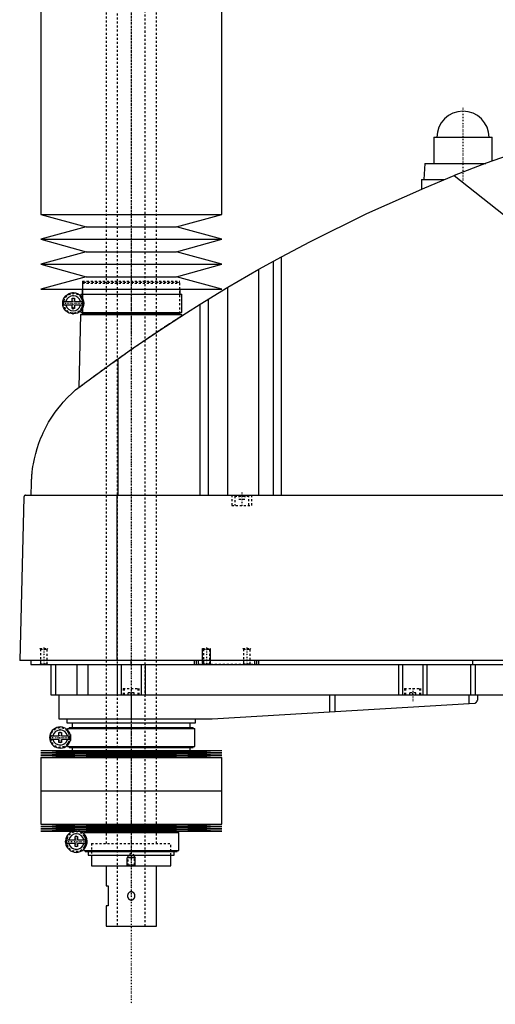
# Model space of a CAD drawing. Extents: x -906 to 186, y -136 to 719.
# Tile 1 of 5: x -906 to -669, y -136 to 353. Entities that reach past the tile are written whole.
import ezdxf

# ---------------------------------------------------------------- set-up
doc = ezdxf.new("R2010")
doc.units = 0
doc.linetypes.add('CENTER', pattern=[1.5, 0.45, -0.5, 0.05, -0.5])
doc.linetypes.add('DASHED', pattern=[2, 1, -1])
for name, color, linetype in [('AM_0', 7, 'CONTINUOUS'), ('AM_10', 7, 'CONTINUOUS'), ('AM_3', 7, 'DASHED'), ('AM_7', 7, 'CENTER')]:
    doc.layers.add(name, color=color, linetype=linetype)

msp = doc.modelspace()

# ---------------------------------------------------------------- linework, layer by layer
at = {"layer": 'AM_0', "color": 7, "linetype": 'CONTINUOUS'}
for p, q in [((-895, 435.75), (-895, 256.2)), ((-805, 256.2), (-805, 435.75)), ((-699.5, 294.5), (-699.5, 281.5)), ((-699.5, 294.5), (-670.5, 294.5)), ((-670.5, 282.67), (-670.5, 294.5)), ((-704, 281.5), (-704.5, 273.5)), ((-704, 281.5), (-673.65, 281.5)), ((-689.33, 275.44), (-545.22, 161.75)), ((-705.65, 273.5), (-705.65, 268.73)), ((-705.65, 273.5), (-694.16, 273.5)), ((-895, 256.2), (-872.5, 250)), ((-895, 256.2), (-805, 256.2)), ((-827.5, 250), (-805, 256.2)), ((-872.5, 250), (-895, 243.8)), ((-872.5, 250), (-827.5, 250)), ((-805, 243.8), (-827.5, 250)), ((-895, 243.8), (-872.5, 237.6)), ((-895, 243.8), (-805, 243.8)), ((-827.5, 237.6), (-805, 243.8)), ((-872.5, 237.6), (-895, 231.4)), ((-872.5, 237.6), (-827.5, 237.6)), ((-805, 231.4), (-827.5, 237.6)), ((-786.56, 228.89), (-775.22, 235.17)), ((-775.22, 116.6), (-775.22, 235.17)), ((-895, 231.4), (-872.5, 225.2)), ((-895, 231.4), (-805, 231.4)), ((-827.5, 225.2), (-805, 231.4)), ((-779.22, 116.6), (-779.22, 232.98)), ((-872.5, 225.2), (-895, 219)), ((-872.5, 225.2), (-827.5, 225.2)), ((-805, 219), (-827.5, 225.2)), ((-801.96, 219.97), (-786.56, 228.89)), ((-786.56, 116.6), (-786.56, 228.89)), ((-895, 219), (-805, 219)), ((-875.15, 216.5), (-875.15, 215.72)), ((-875.15, 216.5), (-824.85, 216.5)), ((-874.35, 219), (-874.35, 216.5)), ((-825.65, 216.5), (-825.65, 219)), ((-824.85, 207.5), (-824.85, 216.5)), ((-815.65, 211.64), (-801.96, 219.97)), ((-801.96, 116.6), (-801.96, 219.97)), ((-883.63, 212.9), (-879.45, 212.9)), ((-879.45, 211.1), (-883.63, 211.1)), ((-879.45, 212.9), (-879.45, 214.5)), ((-879.45, 214.5), (-878.25, 214.5)), ((-879.45, 209.5), (-879.45, 211.1)), ((-878.25, 214.5), (-878.25, 212.9)), ((-878.25, 212.9), (-874.07, 212.9)), ((-878.25, 211.1), (-878.25, 209.5)), ((-874.07, 211.1), (-878.25, 211.1)), ((-815.65, 116.6), (-815.65, 211.64)), ((-811.52, 116.6), (-811.52, 214.2)), ((-878.25, 209.5), (-879.45, 209.5)), ((-875.17, 206.5), (-876.04, 170.15)), ((-875.17, 206.5), (-824.83, 206.5)), ((-875.15, 208.28), (-875.15, 207.5)), ((-875.15, 207.5), (-824.85, 207.5)), ((-874.35, 207.5), (-874.35, 207)), ((-874.35, 207), (-825.65, 207)), ((-874.18, 207), (-874.18, 206.5)), ((-825.83, 206.5), (-825.83, 207)), ((-825.65, 207), (-825.65, 207.5)), ((-824.81, 205.86), (-824.83, 206.5)), ((-856.53, 116.6), (-856.53, 184.45)), ((-899.77, 116.6), (-899.63, 122.62)), ((-903.45, 115.63), (-905.5, 34.5)), ((-902.45, 116.6), (-332.05, 116.6)), ((-857.01, 34.5), (-857.01, 116.6)), ((-328.96, 34.5), (-905.5, 34.5)), ((-900, 34.5), (-900, 32.5)), ((-850, 32.5), (-850, 34.5)), ((-818.5, 32.5), (-818.5, 34.5)), ((-817.5, 32.5), (-817.5, 34.5)), ((-816.5, 32.5), (-816.5, 34.5)), ((-788.5, 32.5), (-788.5, 34.5)), ((-787.5, 32.5), (-787.5, 34.5)), ((-786.5, 32.5), (-786.5, 34.5)), ((-680, 32.5), (-680, 34.5)), ((-900, 32.5), (-360, 32.5)), ((-890, 32.5), (-890, 17.5)), ((-887.69, 32.5), (-887.69, 17.5)), ((-877.09, 32.5), (-877.09, 17.5)), ((-871.56, 32.5), (-871.56, 17.5)), ((-857, 32.5), (-857, 17.5)), ((-855, 32.5), (-855, 17.5)), ((-845, 32.5), (-845, 17.5)), ((-843, 32.5), (-843, 17.5)), ((-717, 32.5), (-717, 17.5)), ((-715, 32.5), (-715, 17.5)), ((-705, 32.5), (-705, 17.5)), ((-703, 32.5), (-703, 17.5)), ((-681.18, 32.5), (-681.18, 17.5)), ((-678.85, 32.5), (-678.85, 17.5)), ((-890, 17.5), (-582, 17.5)), ((-886, 17.5), (-886, 5.5)), ((-850, 17.5), (-850, 5.5)), ((-751.33, 17.5), (-751.33, 8.99)), ((-748.68, 17.5), (-748.68, 9.14)), ((-682.14, 17.5), (-682.14, 13.1)), ((-677.8, 17.5), (-677.8, 14.74)), ((-809.7, 5.52), (-679.14, 13.27)), ((-886, 5.5), (-810.3, 5.5)), ((-882, 5.5), (-882, 3.5)), ((-818, 3.5), (-818, 5.5)), ((-882, 3.5), (-818, 3.5)), ((-881.65, 0.7), (-881.65, -0.08)), ((-881.65, 0.7), (-818.35, 0.7)), ((-880.85, 1.2), (-880.85, 0.7)), ((-880.85, 1.2), (-819.15, 1.2)), ((-879.35, 3.5), (-879.35, 1.2)), ((-820.65, 1.2), (-820.65, 3.5)), ((-819.15, 0.7), (-819.15, 1.2)), ((-818.35, -8.3), (-818.35, 0.7)), ((-890.13, -2.9), (-885.95, -2.9)), ((-885.95, -4.7), (-890.13, -4.7)), ((-885.95, -2.9), (-885.95, -1.3)), ((-885.95, -1.3), (-884.75, -1.3)), ((-885.95, -6.3), (-885.95, -4.7)), ((-884.75, -1.3), (-884.75, -2.9)), ((-884.75, -2.9), (-880.57, -2.9)), ((-884.75, -4.7), (-884.75, -6.3)), ((-880.57, -4.7), (-884.75, -4.7)), ((-884.75, -6.3), (-885.95, -6.3)), ((-881.65, -7.52), (-881.65, -8.3)), ((-881.65, -8.3), (-818.35, -8.3)), ((-880.85, -8.3), (-880.85, -8.8)), ((-880.85, -8.8), (-819.15, -8.8)), ((-879.35, -8.8), (-879.35, -10.25)), ((-820.65, -10.25), (-820.65, -8.8)), ((-819.15, -8.8), (-819.15, -8.3)), ((-895, -10.25), (-872.5, -10.82)), ((-895, -10.25), (-805, -10.25)), ((-872.5, -10.82), (-895, -11.39)), ((-895, -11.39), (-872.5, -11.96)), ((-895, -11.39), (-805, -11.39)), ((-872.5, -11.96), (-895, -12.53)), ((-895, -12.53), (-872.5, -13.1)), ((-895, -12.53), (-805, -12.53)), ((-872.5, -13.1), (-895, -13.67)), ((-895, -13.67), (-895, -30.25)), ((-895, -13.67), (-805, -13.67)), ((-872.5, -10.82), (-827.5, -10.82)), ((-872.5, -11.96), (-827.5, -11.96)), ((-872.5, -13.1), (-827.5, -13.1)), ((-827.5, -10.82), (-805, -10.25)), ((-805, -11.39), (-827.5, -10.82)), ((-827.5, -11.96), (-805, -11.39)), ((-805, -12.53), (-827.5, -11.96)), ((-827.5, -13.1), (-805, -12.53)), ((-805, -13.67), (-827.5, -13.1)), ((-805, -30.25), (-805, -13.67)), ((-895, -30.25), (-805, -30.25)), ((-895, -30.25), (-895, -46.83)), ((-895, -30.25), (-805, -30.25)), ((-805, -46.83), (-805, -30.25)), ((-895, -46.83), (-872.5, -47.4)), ((-895, -46.83), (-805, -46.83)), ((-872.5, -47.4), (-895, -47.97)), ((-895, -47.97), (-872.5, -48.54)), ((-895, -47.97), (-805, -47.97)), ((-872.5, -48.54), (-895, -49.11)), ((-872.5, -47.4), (-827.5, -47.4)), ((-872.5, -48.54), (-827.5, -48.54)), ((-827.5, -47.4), (-805, -46.83)), ((-805, -47.97), (-827.5, -47.4)), ((-827.5, -48.54), (-805, -47.97)), ((-805, -49.11), (-827.5, -48.54)), ((-895, -49.11), (-872.5, -49.68)), ((-895, -49.11), (-805, -49.11)), ((-872.5, -49.68), (-895, -50.25)), ((-895, -50.25), (-805, -50.25)), ((-877.95, -54.6), (-877.95, -53)), ((-877.95, -53), (-876.75, -53)), ((-876.75, -53), (-876.75, -54.6)), ((-873.65, -51), (-873.65, -51.6)), ((-873.65, -51), (-826.35, -51)), ((-872.85, -50.5), (-872.85, -51)), ((-872.85, -50.5), (-827.15, -50.5)), ((-872.5, -49.68), (-827.5, -49.68)), ((-871.35, -50.25), (-871.35, -50.5)), ((-828.65, -50.5), (-828.65, -50.25)), ((-827.5, -49.68), (-805, -49.11)), ((-805, -50.25), (-827.5, -49.68)), ((-827.15, -51), (-827.15, -50.5)), ((-826.35, -60), (-826.35, -51)), ((-882.26, -54.6), (-877.95, -54.6)), ((-877.95, -56.4), (-882.26, -56.4)), ((-877.95, -58), (-877.95, -56.4)), ((-876.75, -58), (-877.95, -58)), ((-876.75, -54.6), (-872.44, -54.6)), ((-876.75, -56.4), (-876.75, -58)), ((-872.44, -56.4), (-876.75, -56.4)), ((-873.65, -59.4), (-873.65, -60)), ((-873.65, -60), (-826.35, -60)), ((-872.85, -60), (-872.85, -60.5)), ((-872.85, -60.5), (-827.15, -60.5)), ((-871.35, -60.5), (-871.35, -62.2)), ((-871.35, -62.2), (-828.65, -62.2)), ((-869.75, -62.2), (-869.75, -67.5)), ((-830.25, -67.5), (-830.25, -62.2)), ((-828.65, -62.2), (-828.65, -60.5)), ((-827.15, -60.5), (-827.15, -60)), ((-869.75, -67.5), (-830.25, -67.5)), ((-862.5, -67.5), (-862.5, -77.5)), ((-837.5, -97.5), (-837.5, -67.5)), ((-862.5, -77.5), (-861.5, -77.5)), ((-861.5, -77.5), (-861.5, -87.5)), ((-862.5, -87.5), (-862.5, -97.5)), ((-861.5, -87.5), (-862.5, -87.5)), ((-862.5, -97.5), (-837.5, -97.5))]:
    msp.add_line(p, q, dxfattribs=at)
for points in [[(-592.03, 307.16, 0), (-608.52, 302.74, 0), (-641.19, 292.86, 0), (-673.4, 281.59, 0), (-689.33, 275.44, 0)], [(-775.22, 235.17, 0), (-761.24, 242.59, 0), (-732.87, 256.58, 0), (-703.96, 269.45, 0), (-689.33, 275.44, 0)], [(-856.53, 184.45, 0), (-849.84, 189.16, 0), (-836.3, 198.36, 0), (-822.58, 207.29, 0), (-815.65, 211.64, 0)], [(-878.19, 168.52, 0), (-877.65, 168.93, 0), (-876.56, 169.75, 0), (-875.45, 170.59, 0), (-874.89, 171.01, 0), (-874.33, 171.44, 0), (-873.19, 172.3, 0), (-872.03, 173.16, 0), (-870.86, 174.04, 0), (-869.67, 174.92, 0), (-868.47, 175.81, 0), (-867.86, 176.26, 0), (-867.25, 176.7, 0), (-866.03, 177.6, 0), (-864.79, 178.51, 0), (-863.54, 179.42, 0), (-862.29, 180.33, 0), (-861.02, 181.24, 0), (-860.38, 181.7, 0), (-859.75, 182.16, 0), (-858.46, 183.08, 0), (-857.18, 184, 0), (-856.53, 184.45, 0)], [(-899.63, 122.62, 0), (-899.63, 122.9, 0), (-899.61, 123.44, 0), (-899.59, 123.97, 0), (-899.58, 124.22, 0), (-899.56, 124.47, 0), (-899.53, 124.96, 0), (-899.5, 125.44, 0), (-899.47, 125.91, 0), (-899.43, 126.37, 0), (-899.39, 126.83, 0), (-899.37, 127.05, 0), (-899.35, 127.27, 0), (-899.31, 127.72, 0), (-899.26, 128.15, 0), (-899.07, 129.67, 0), (-898.88, 130.94, 0), (-898.67, 132.21, 0), (-898.16, 134.76, 0), (-897.54, 137.32, 0), (-896.8, 139.89, 0), (-895.93, 142.48, 0), (-894.93, 145.07, 0), (-894.38, 146.37, 0), (-893.8, 147.67, 0), (-892.52, 150.27, 0), (-891.09, 152.85, 0), (-889.52, 155.41, 0), (-887.8, 157.92, 0), (-885.93, 160.4, 0), (-884.94, 161.61, 0), (-883.91, 162.81, 0), (-881.74, 165.15, 0), (-879.41, 167.42, 0), (-878.19, 168.52, 0)], [(-902.45, 116.6, 0), (-902.48, 116.6, 0), (-902.54, 116.6, 0), (-902.61, 116.59, 0), (-902.64, 116.58, 0), (-902.67, 116.57, 0), (-902.74, 116.56, 0), (-902.8, 116.54, 0), (-902.86, 116.51, 0), (-902.93, 116.48, 0), (-902.99, 116.44, 0), (-903.02, 116.42, 0), (-903.05, 116.4, 0), (-903.1, 116.36, 0), (-903.16, 116.3, 0), (-903.21, 116.24, 0), (-903.27, 116.18, 0), (-903.3, 116.13, 0), (-903.3, 116.12, 0), (-903.31, 116.11, 0), (-903.32, 116.1, 0), (-903.32, 116.09, 0), (-903.33, 116.08, 0), (-903.34, 116.06, 0), (-903.34, 116.05, 0), (-903.35, 116.04, 0), (-903.35, 116.03, 0), (-903.36, 116.01, 0), (-903.37, 116, 0), (-903.37, 115.99, 0), (-903.38, 115.97, 0), (-903.39, 115.95, 0), (-903.39, 115.93, 0), (-903.4, 115.91, 0), (-903.41, 115.89, 0), (-903.41, 115.88, 0), (-903.41, 115.87, 0), (-903.42, 115.84, 0), (-903.43, 115.82, 0), (-903.43, 115.79, 0), (-903.43, 115.78, 0), (-903.43, 115.77, 0), (-903.44, 115.77, 0), (-903.44, 115.77, 0), (-903.44, 115.76, 0), (-903.44, 115.76, 0), (-903.44, 115.75, 0), (-903.44, 115.75, 0), (-903.44, 115.74, 0), (-903.44, 115.74, 0), (-903.44, 115.74, 0), (-903.44, 115.73, 0), (-903.44, 115.73, 0), (-903.44, 115.72, 0), (-903.44, 115.72, 0), (-903.44, 115.72, 0), (-903.44, 115.71, 0), (-903.44, 115.71, 0), (-903.44, 115.71, 0), (-903.44, 115.7, 0), (-903.45, 115.7, 0), (-903.45, 115.69, 0), (-903.45, 115.69, 0), (-903.45, 115.68, 0), (-903.45, 115.68, 0), (-903.45, 115.67, 0), (-903.45, 115.67, 0), (-903.45, 115.67, 0), (-903.45, 115.66, 0), (-903.45, 115.65, 0), (-903.45, 115.65, 0), (-903.45, 115.64, 0), (-903.45, 115.64, 0), (-903.45, 115.64, 0), (-903.45, 115.63, 0), (-903.45, 115.63, 0), (-903.45, 115.63, 0)], [(-679.14, 13.27, 0), (-679.07, 13.3, 0), (-678.93, 13.36, 0), (-678.8, 13.42, 0), (-678.73, 13.46, 0), (-678.67, 13.49, 0), (-678.56, 13.57, 0), (-678.45, 13.66, 0), (-678.35, 13.75, 0), (-678.26, 13.84, 0), (-678.18, 13.94, 0), (-678.14, 13.99, 0), (-678.11, 14.04, 0), (-678.04, 14.14, 0), (-677.98, 14.24, 0), (-677.93, 14.34, 0), (-677.89, 14.44, 0), (-677.86, 14.53, 0), (-677.84, 14.58, 0), (-677.84, 14.58, 0), (-677.84, 14.6, 0), (-677.83, 14.61, 0), (-677.83, 14.62, 0), (-677.83, 14.62, 0), (-677.83, 14.64, 0), (-677.82, 14.65, 0), (-677.82, 14.66, 0), (-677.82, 14.67, 0), (-677.81, 14.68, 0), (-677.81, 14.69, 0), (-677.81, 14.69, 0), (-677.81, 14.7, 0), (-677.81, 14.71, 0), (-677.8, 14.72, 0), (-677.8, 14.72, 0), (-677.8, 14.73, 0), (-677.8, 14.73, 0), (-677.8, 14.73, 0), (-677.8, 14.73, 0), (-677.8, 14.74, 0), (-677.8, 14.74, 0)], [(-880.34, -2.22, 0), (-880.34, -2.23, 0), (-880.34, -2.24, 0), (-880.33, -2.26, 0), (-880.33, -2.27, 0), (-880.33, -2.28, 0), (-880.32, -2.29, 0), (-880.32, -2.31, 0), (-880.31, -2.33, 0), (-880.31, -2.35, 0), (-880.3, -2.37, 0), (-880.3, -2.38, 0), (-880.3, -2.39, 0), (-880.3, -2.41, 0), (-880.29, -2.44, 0), (-880.29, -2.46, 0), (-880.28, -2.48, 0), (-880.28, -2.51, 0), (-880.28, -2.52, 0), (-880.27, -2.53, 0), (-880.27, -2.56, 0), (-880.27, -2.58, 0), (-880.26, -2.59, 0), (-880.26, -2.61, 0), (-880.26, -2.63, 0), (-880.25, -2.66, 0), (-880.25, -2.67, 0), (-880.25, -2.69, 0), (-880.25, -2.71, 0), (-880.24, -2.74, 0), (-880.24, -2.77, 0), (-880.24, -2.8, 0), (-880.23, -2.83, 0), (-880.23, -2.84, 0), (-880.23, -2.86, 0), (-880.23, -2.89, 0), (-880.23, -2.92, 0), (-880.22, -2.95, 0), (-880.22, -2.98, 0), (-880.22, -3.02, 0), (-880.22, -3.03, 0), (-880.22, -3.05, 0), (-880.21, -3.08, 0), (-880.21, -3.11, 0), (-880.21, -3.15, 0), (-880.21, -3.18, 0), (-880.2, -3.21, 0), (-880.2, -3.23, 0), (-880.2, -3.25, 0), (-880.2, -3.28, 0), (-880.2, -3.31, 0), (-880.19, -3.43, 0), (-880.19, -3.64, 0), (-880.19, -3.74, 0), (-880.19, -3.84, 0), (-880.19, -4.04, 0), (-880.2, -4.25, 0), (-880.2, -4.37, 0), (-880.21, -4.4, 0), (-880.21, -4.43, 0), (-880.21, -4.45, 0), (-880.21, -4.47, 0), (-880.21, -4.5, 0), (-880.21, -4.53, 0), (-880.22, -4.56, 0), (-880.22, -4.6, 0), (-880.22, -4.63, 0), (-880.22, -4.65, 0), (-880.22, -4.66, 0), (-880.23, -4.7, 0), (-880.23, -4.73, 0), (-880.23, -4.76, 0), (-880.24, -4.79, 0), (-880.24, -4.83, 0), (-880.24, -4.84, 0), (-880.24, -4.86, 0), (-880.25, -4.89, 0), (-880.25, -4.92, 0), (-880.25, -4.93, 0), (-880.26, -4.95, 0), (-880.26, -4.98, 0), (-880.26, -5.01, 0), (-880.27, -5.03, 0), (-880.27, -5.04, 0), (-880.27, -5.07, 0), (-880.28, -5.1, 0), (-880.28, -5.12, 0), (-880.29, -5.15, 0), (-880.29, -5.18, 0), (-880.3, -5.19, 0), (-880.3, -5.2, 0), (-880.3, -5.23, 0), (-880.31, -5.25, 0), (-880.31, -5.27, 0), (-880.32, -5.29, 0), (-880.32, -5.31, 0), (-880.33, -5.32, 0), (-880.33, -5.33, 0), (-880.34, -5.35, 0), (-880.34, -5.37, 0), (-880.34, -5.38, 0)]]:
    msp.add_polyline3d(points, dxfattribs=at)
msp.add_circle((-878.85, 212), 5.25, dxfattribs=at)
for centre, radius, start, end in [((-685, 294.5), 13, 0, 180), ((-878.85, 212), 3.75, 13.8865, 166.1135), ((-878.85, 212), 4.87, 169.3459, 190.6541), ((-878.85, 212), 3.75, 193.8865, 346.1135), ((-878.85, 212), 4.87, 349.3459, 10.6541), ((-810.3, 15.5), 10, 270, 273.4), ((-885.35, -3.8), 5.25, 17.5154, 342.4846), ((-885.35, -3.8), 4.87, 169.3459, 190.6541), ((-885.35, -3.8), 3.75, 13.8865, 166.1135), ((-885.35, -3.8), 3.75, 193.8865, 346.1135), ((-885.35, -3.8), 4.87, 349.3459, 10.6541), ((-877.35, -55.5), 5.38, 102.3808, 77.6192), ((-877.35, -55.5), 3.87, 13.43, 166.57), ((-877.35, -55.5), 4.99, 169.6156, 190.3844), ((-877.35, -55.5), 3.87, 193.43, 346.57), ((-877.35, -55.5), 4.99, 349.6156, 10.3844)]:
    msp.add_arc(centre, radius, start, end, dxfattribs=at)
at = {"layer": 'AM_10', "color": 7, "linetype": 'CONTINUOUS'}
for p, q in [((-814.5, 32.5), (-814.5, 40.5)), ((-810.5, 32.5), (-810.5, 40.5)), ((-851.62, -62.84), (-852, -63.5)), ((-848, -63.5), (-852, -63.5)), ((-852, -67.5), (-852, -63.5)), ((-848.38, -62.84), (-848, -63.5)), ((-848, -67.5), (-848, -63.5))]:
    msp.add_line(p, q, dxfattribs=at)
at = {"layer": 'AM_3', "color": 6, "linetype": 'DASHED'}
for p, q in [((-857, 680), (-857, -97.5)), ((-843, -97.5), (-843, 680)), ((-862.5, 664.5), (-862.5, -56.5)), ((-837.5, -56.5), (-837.5, 664.5)), ((-874.18, 223), (-874.18, 207)), ((-874.18, 223), (-825.83, 223)), ((-873.67, 222.5), (-874.18, 222)), ((-874.18, 222), (-874.18, 207)), ((-874.18, 222), (-825.83, 222)), ((-873.67, 222.5), (-826.33, 222.5)), ((-825.83, 222), (-826.33, 222.5)), ((-825.83, 207), (-825.83, 223)), ((-825.83, 207), (-825.83, 222)), ((-875.15, 215.72), (-875.15, 215.06)), ((-874.16, 209.65), (-874.16, 214.35)), ((-875.15, 208.94), (-875.15, 208.28)), ((-800, 116.6), (-800, 111.6)), ((-798.1, 116.6), (-798.5, 116.2)), ((-798.5, 116.2), (-798.5, 111.6)), ((-798.5, 116.2), (-791.5, 116.2)), ((-796.5, 116.6), (-796.5, 114.6)), ((-796.5, 114.6), (-793.5, 114.6)), ((-795, 116.6), (-795, 114.6)), ((-793.5, 116.6), (-793.5, 114.6)), ((-791.5, 116.2), (-791.9, 116.6)), ((-791.5, 111.6), (-791.5, 116.2)), ((-790, 111.6), (-790, 116.6)), ((-800, 111.6), (-790, 111.6)), ((-895.5, 40.5), (-895.12, 40.12)), ((-895.5, 40.5), (-891.5, 40.5)), ((-895.12, 40.12), (-895.12, 32.88)), ((-895.12, 40.12), (-891.88, 40.12)), ((-891.88, 40.12), (-891.5, 40.5)), ((-891.88, 32.88), (-891.88, 40.12)), ((-814.5, 40.5), (-814.12, 40.12)), ((-814.5, 40.5), (-810.5, 40.5)), ((-814.12, 40.12), (-814.12, 32.88)), ((-814.12, 40.12), (-810.88, 40.12)), ((-810.88, 40.12), (-810.5, 40.5)), ((-810.88, 32.88), (-810.88, 40.12)), ((-794.5, 40.5), (-794.12, 40.12)), ((-794.5, 40.5), (-790.5, 40.5)), ((-794.12, 40.12), (-794.12, 32.88)), ((-794.12, 40.12), (-790.88, 40.12)), ((-790.88, 40.12), (-790.5, 40.5)), ((-790.88, 32.88), (-790.88, 40.12)), ((-895.12, 32.88), (-895.5, 32.5)), ((-895.12, 32.88), (-891.88, 32.88)), ((-891.5, 32.5), (-891.88, 32.88)), ((-787.5, 32.5), (-816.5, 32.5)), ((-814.12, 32.88), (-814.5, 32.5)), ((-814.12, 32.88), (-810.88, 32.88)), ((-810.5, 32.5), (-810.88, 32.88)), ((-794.12, 32.88), (-794.5, 32.5)), ((-794.12, 32.88), (-790.88, 32.88)), ((-790.5, 32.5), (-790.88, 32.88)), ((-854, 20.5), (-854, 17.5)), ((-854, 20.5), (-846, 20.5)), ((-853.5, 20.5), (-853.5, 17.5)), ((-846.5, 17.5), (-846.5, 20.5)), ((-846, 17.5), (-846, 20.5)), ((-714, 20.5), (-714, 17.5)), ((-714, 20.5), (-706, 20.5)), ((-713.5, 20.5), (-713.5, 17.5)), ((-706.5, 17.5), (-706.5, 20.5)), ((-706, 17.5), (-706, 20.5)), ((-848.5, 18.5), (-851.5, 18.5)), ((-851.5, 17.5), (-851.5, 18.5)), ((-850, 17.5), (-850, 18.5)), ((-848.5, 17.5), (-848.5, 18.5)), ((-708.5, 18.5), (-711.5, 18.5)), ((-711.5, 17.5), (-711.5, 18.5)), ((-710, 17.5), (-710, 18.5)), ((-708.5, 17.5), (-708.5, 18.5)), ((-881.65, -0.08), (-881.65, -0.74)), ((-880.87, -6.53), (-880.87, -1.07)), ((-881.65, -6.86), (-881.65, -7.52)), ((-873.65, -51.6), (-873.65, -52.44)), ((-872.59, -58), (-872.59, -53)), ((-873.65, -58.56), (-873.65, -59.4)), ((-869.75, -56.5), (-830.25, -56.5)), ((-869.75, -56.5), (-869.75, -62.2)), ((-869.75, -56.5), (-830.25, -56.5)), ((-830.25, -62.2), (-830.25, -56.5)), ((-850, -61.5), (-851.62, -62.44)), ((-851.62, -62.44), (-851.62, -67.12)), ((-851.62, -62.44), (-848.38, -62.44)), ((-848.38, -62.44), (-850, -61.5)), ((-848.38, -67.12), (-848.38, -62.44)), ((-851.62, -67.12), (-852, -67.5)), ((-851.62, -67.12), (-848.38, -67.12)), ((-848, -67.5), (-848.38, -67.12))]:
    msp.add_line(p, q, dxfattribs=at)
for points in [[(-874.16, 213, 0), (-874.16, 213.03, 0), (-874.18, 213.09, 0), (-874.19, 213.14, 0), (-874.19, 213.17, 0), (-874.2, 213.2, 0), (-874.21, 213.25, 0), (-874.23, 213.29, 0), (-874.24, 213.34, 0), (-874.25, 213.39, 0), (-874.27, 213.43, 0), (-874.28, 213.45, 0), (-874.28, 213.47, 0), (-874.3, 213.52, 0), (-874.31, 213.56, 0), (-874.32, 213.6, 0), (-874.34, 213.64, 0), (-874.35, 213.67, 0), (-874.36, 213.69, 0), (-874.37, 213.71, 0), (-874.38, 213.75, 0), (-874.39, 213.78, 0), (-874.4, 213.8, 0), (-874.41, 213.82, 0), (-874.42, 213.85, 0), (-874.43, 213.88, 0), (-874.44, 213.9, 0), (-874.45, 213.92, 0), (-874.46, 213.95, 0), (-874.48, 213.98, 0), (-874.52, 214.08, 0), (-874.61, 214.24, 0), (-874.68, 214.38, 0), (-874.76, 214.51, 0), (-874.83, 214.62, 0), (-874.86, 214.67, 0), (-874.89, 214.71, 0), (-874.95, 214.79, 0), (-875, 214.86, 0), (-875.04, 214.92, 0), (-875.08, 214.97, 0), (-875.11, 215, 0), (-875.12, 215.02, 0), (-875.13, 215.03, 0), (-875.14, 215.05, 0), (-875.15, 215.06, 0), (-875.15, 215.06, 0)], [(-875.15, 208.94, 0), (-875.15, 208.94, 0), (-875.14, 208.95, 0), (-875.13, 208.97, 0), (-875.12, 208.98, 0), (-875.11, 209, 0), (-875.08, 209.03, 0), (-875.04, 209.08, 0), (-875, 209.14, 0), (-874.95, 209.21, 0), (-874.89, 209.29, 0), (-874.86, 209.33, 0), (-874.83, 209.38, 0), (-874.76, 209.49, 0), (-874.68, 209.62, 0), (-874.61, 209.76, 0), (-874.52, 209.92, 0), (-874.48, 210.02, 0), (-874.46, 210.05, 0), (-874.45, 210.08, 0), (-874.44, 210.1, 0), (-874.43, 210.12, 0), (-874.42, 210.15, 0), (-874.41, 210.18, 0), (-874.4, 210.2, 0), (-874.39, 210.22, 0), (-874.38, 210.25, 0), (-874.37, 210.29, 0), (-874.36, 210.31, 0), (-874.35, 210.33, 0), (-874.34, 210.36, 0), (-874.32, 210.4, 0), (-874.31, 210.44, 0), (-874.3, 210.48, 0), (-874.28, 210.53, 0), (-874.28, 210.55, 0), (-874.27, 210.57, 0), (-874.25, 210.61, 0), (-874.24, 210.66, 0), (-874.23, 210.71, 0), (-874.21, 210.75, 0), (-874.2, 210.8, 0), (-874.19, 210.83, 0), (-874.19, 210.86, 0), (-874.18, 210.91, 0), (-874.16, 210.97, 0), (-874.16, 211, 0)], [(-876.04, 170.15, 0), (-876.04, 170.15, 0), (-876.01, 170.17, 0), (-875.96, 170.21, 0), (-875.93, 170.23, 0), (-875.89, 170.26, 0), (-875.78, 170.34, 0), (-875.66, 170.44, 0), (-875.5, 170.55, 0), (-875.32, 170.69, 0), (-875.12, 170.84, 0), (-875.01, 170.93, 0), (-874.89, 171.02, 0), (-874.64, 171.21, 0), (-874.36, 171.41, 0), (-874.06, 171.64, 0), (-873.74, 171.88, 0), (-873.4, 172.14, 0), (-873.22, 172.27, 0), (-873.04, 172.41, 0), (-872.66, 172.7, 0), (-872.26, 172.99, 0), (-872.05, 173.15, 0), (-871.84, 173.3, 0), (-871.41, 173.63, 0), (-870.97, 173.96, 0), (-870.74, 174.12, 0), (-870.51, 174.3, 0), (-870.04, 174.64, 0), (-869.57, 175, 0), (-869.08, 175.35, 0), (-868.59, 175.72, 0), (-868.08, 176.09, 0), (-867.82, 176.28, 0), (-867.56, 176.48, 0), (-867.02, 176.87, 0), (-866.47, 177.28, 0), (-865.91, 177.69, 0), (-865.34, 178.11, 0), (-864.75, 178.54, 0), (-864.45, 178.76, 0), (-864.15, 178.97, 0), (-863.54, 179.42, 0), (-862.93, 179.86, 0), (-862.3, 180.32, 0), (-861.67, 180.78, 0), (-861.02, 181.24, 0), (-860.7, 181.47, 0), (-860.37, 181.71, 0), (-859.72, 182.18, 0), (-859.06, 182.65, 0), (-858.39, 183.13, 0), (-857.73, 183.6, 0), (-857.05, 184.08, 0), (-856.72, 184.32, 0), (-856.38, 184.56, 0), (-855.7, 185.04, 0), (-855.03, 185.52, 0), (-854.35, 186, 0), (-853.67, 186.47, 0), (-853, 186.95, 0), (-852.66, 187.18, 0), (-852.33, 187.42, 0), (-851.66, 187.89, 0), (-851, 188.35, 0), (-850.67, 188.58, 0), (-850.34, 188.81, 0), (-849.68, 189.26, 0), (-849.03, 189.72, 0), (-848.69, 189.95, 0), (-848.36, 190.18, 0), (-847.69, 190.65, 0), (-847.02, 191.11, 0), (-846.34, 191.58, 0), (-845.66, 192.04, 0), (-844.98, 192.51, 0), (-844.64, 192.74, 0), (-844.3, 192.98, 0), (-843.61, 193.44, 0), (-842.93, 193.9, 0), (-842.26, 194.36, 0), (-841.58, 194.82, 0), (-840.91, 195.27, 0), (-840.58, 195.5, 0), (-840.25, 195.72, 0), (-839.59, 196.16, 0), (-838.94, 196.6, 0), (-838.29, 197.03, 0), (-837.66, 197.46, 0), (-837.03, 197.88, 0), (-836.72, 198.09, 0), (-836.41, 198.29, 0), (-835.8, 198.69, 0), (-835.21, 199.09, 0), (-834.62, 199.48, 0), (-834.05, 199.85, 0), (-833.5, 200.22, 0), (-833.22, 200.4, 0), (-832.95, 200.58, 0), (-832.43, 200.92, 0), (-831.91, 201.26, 0), (-831.42, 201.58, 0), (-830.93, 201.9, 0), (-830.46, 202.21, 0), (-830.22, 202.37, 0), (-829.99, 202.52, 0), (-829.53, 202.81, 0), (-829.09, 203.1, 0), (-828.88, 203.24, 0), (-828.67, 203.38, 0), (-828.26, 203.64, 0), (-827.87, 203.89, 0), (-827.68, 204.02, 0), (-827.5, 204.13, 0), (-827.15, 204.36, 0), (-826.82, 204.57, 0), (-826.52, 204.77, 0), (-826.23, 204.95, 0), (-825.98, 205.12, 0), (-825.86, 205.19, 0), (-825.74, 205.27, 0), (-825.53, 205.4, 0), (-825.35, 205.52, 0), (-825.2, 205.62, 0), (-825.07, 205.7, 0), (-824.97, 205.76, 0), (-824.92, 205.79, 0), (-824.89, 205.81, 0), (-824.84, 205.85, 0), (-824.81, 205.86, 0), (-824.81, 205.86, 0)], [(-880.87, -2.09, 0), (-880.9, -2, 0), (-880.97, -1.83, 0), (-881.04, -1.69, 0), (-881.07, -1.62, 0), (-881.11, -1.55, 0), (-881.17, -1.43, 0), (-881.24, -1.33, 0), (-881.3, -1.23, 0), (-881.35, -1.14, 0), (-881.41, -1.06, 0), (-881.43, -1.03, 0), (-881.45, -1, 0), (-881.5, -0.94, 0), (-881.53, -0.89, 0), (-881.57, -0.84, 0), (-881.6, -0.81, 0), (-881.62, -0.78, 0), (-881.63, -0.77, 0), (-881.63, -0.76, 0), (-881.64, -0.75, 0), (-881.65, -0.74, 0), (-881.65, -0.74, 0)], [(-881.65, -6.86, 0), (-881.65, -6.86, 0), (-881.64, -6.85, 0), (-881.63, -6.84, 0), (-881.63, -6.83, 0), (-881.62, -6.82, 0), (-881.6, -6.79, 0), (-881.57, -6.76, 0), (-881.53, -6.71, 0), (-881.5, -6.66, 0), (-881.45, -6.6, 0), (-881.43, -6.57, 0), (-881.41, -6.54, 0), (-881.35, -6.46, 0), (-881.3, -6.37, 0), (-881.24, -6.27, 0), (-881.17, -6.17, 0), (-881.11, -6.05, 0), (-881.07, -5.98, 0), (-881.04, -5.91, 0), (-880.97, -5.77, 0), (-880.9, -5.6, 0), (-880.87, -5.51, 0)], [(-872.59, -54.88, 0), (-872.59, -54.85, 0), (-872.6, -54.78, 0), (-872.62, -54.71, 0), (-872.62, -54.68, 0), (-872.63, -54.65, 0), (-872.64, -54.58, 0), (-872.65, -54.52, 0), (-872.66, -54.46, 0), (-872.68, -54.41, 0), (-872.69, -54.35, 0), (-872.7, -54.32, 0), (-872.7, -54.29, 0), (-872.72, -54.24, 0), (-872.73, -54.19, 0), (-872.75, -54.14, 0), (-872.76, -54.1, 0), (-872.77, -54.05, 0), (-872.78, -54.03, 0), (-872.79, -54, 0), (-872.8, -53.96, 0), (-872.82, -53.92, 0), (-872.83, -53.9, 0), (-872.83, -53.88, 0), (-872.85, -53.84, 0), (-872.86, -53.8, 0), (-872.87, -53.78, 0), (-872.88, -53.76, 0), (-872.89, -53.72, 0), (-872.91, -53.69, 0), (-872.92, -53.65, 0), (-872.94, -53.62, 0), (-872.95, -53.58, 0), (-872.96, -53.56, 0), (-872.96, -53.55, 0), (-872.98, -53.52, 0), (-872.99, -53.48, 0), (-873.04, -53.38, 0), (-873.13, -53.21, 0), (-873.21, -53.07, 0), (-873.29, -52.95, 0), (-873.32, -52.89, 0), (-873.36, -52.84, 0), (-873.42, -52.74, 0), (-873.48, -52.66, 0), (-873.53, -52.6, 0), (-873.57, -52.54, 0), (-873.6, -52.5, 0), (-873.61, -52.49, 0), (-873.63, -52.47, 0), (-873.64, -52.45, 0), (-873.65, -52.44, 0), (-873.65, -52.44, 0)], [(-873.65, -58.56, 0), (-873.65, -58.56, 0), (-873.64, -58.55, 0), (-873.63, -58.53, 0), (-873.61, -58.51, 0), (-873.6, -58.5, 0), (-873.57, -58.46, 0), (-873.53, -58.4, 0), (-873.48, -58.34, 0), (-873.42, -58.26, 0), (-873.36, -58.16, 0), (-873.32, -58.11, 0), (-873.29, -58.05, 0), (-873.21, -57.93, 0), (-873.13, -57.79, 0), (-873.04, -57.62, 0), (-872.99, -57.52, 0), (-872.98, -57.48, 0), (-872.96, -57.45, 0), (-872.96, -57.44, 0), (-872.95, -57.42, 0), (-872.94, -57.38, 0), (-872.92, -57.35, 0), (-872.91, -57.31, 0), (-872.89, -57.28, 0), (-872.88, -57.24, 0), (-872.87, -57.22, 0), (-872.86, -57.2, 0), (-872.85, -57.16, 0), (-872.83, -57.12, 0), (-872.83, -57.1, 0), (-872.82, -57.08, 0), (-872.8, -57.04, 0), (-872.79, -57, 0), (-872.78, -56.97, 0), (-872.77, -56.95, 0), (-872.76, -56.9, 0), (-872.75, -56.86, 0), (-872.73, -56.81, 0), (-872.72, -56.76, 0), (-872.7, -56.71, 0), (-872.7, -56.68, 0), (-872.69, -56.65, 0), (-872.68, -56.59, 0), (-872.66, -56.54, 0), (-872.65, -56.48, 0), (-872.64, -56.42, 0), (-872.63, -56.35, 0), (-872.62, -56.32, 0), (-872.62, -56.29, 0), (-872.6, -56.22, 0), (-872.59, -56.15, 0), (-872.59, -56.12, 0)], [(-850, -80.5, 0), (-850.03, -80.5, 0), (-850.08, -80.5, 0), (-850.14, -80.51, 0), (-850.16, -80.51, 0), (-850.19, -80.51, 0), (-850.25, -80.52, 0), (-850.3, -80.53, 0), (-850.36, -80.54, 0), (-850.41, -80.55, 0), (-850.47, -80.56, 0), (-850.49, -80.57, 0), (-850.52, -80.58, 0), (-850.57, -80.6, 0), (-850.63, -80.62, 0), (-850.68, -80.64, 0), (-850.73, -80.66, 0), (-850.78, -80.69, 0), (-850.81, -80.7, 0), (-850.83, -80.71, 0), (-850.88, -80.74, 0), (-850.93, -80.77, 0), (-850.96, -80.78, 0), (-850.98, -80.8, 0), (-851.03, -80.83, 0), (-851.07, -80.87, 0), (-851.09, -80.88, 0), (-851.12, -80.9, 0), (-851.16, -80.94, 0), (-851.2, -80.97, 0), (-851.24, -81.01, 0), (-851.28, -81.05, 0), (-851.32, -81.09, 0), (-851.34, -81.11, 0), (-851.35, -81.13, 0), (-851.39, -81.17, 0), (-851.42, -81.21, 0), (-851.46, -81.26, 0), (-851.49, -81.3, 0), (-851.52, -81.35, 0), (-851.54, -81.37, 0), (-851.55, -81.4, 0), (-851.58, -81.44, 0), (-851.61, -81.49, 0), (-851.63, -81.54, 0), (-851.66, -81.6, 0), (-851.68, -81.65, 0), (-851.69, -81.67, 0), (-851.71, -81.7, 0), (-851.73, -81.75, 0), (-851.75, -81.81, 0), (-851.76, -81.86, 0), (-851.78, -81.92, 0), (-851.79, -81.97, 0), (-851.8, -82, 0), (-851.81, -82.03, 0), (-851.82, -82.09, 0), (-851.83, -82.14, 0), (-851.84, -82.2, 0), (-851.85, -82.25, 0), (-851.85, -82.31, 0), (-851.85, -82.34, 0), (-851.86, -82.36, 0), (-851.86, -82.42, 0), (-851.86, -82.47, 0), (-851.86, -82.5, 0), (-851.86, -82.53, 0), (-851.86, -82.58, 0), (-851.86, -82.64, 0), (-851.85, -82.66, 0), (-851.85, -82.69, 0), (-851.85, -82.75, 0), (-851.84, -82.8, 0), (-851.83, -82.86, 0), (-851.82, -82.92, 0), (-851.81, -82.97, 0), (-851.8, -83, 0), (-851.79, -83.03, 0), (-851.78, -83.08, 0), (-851.76, -83.14, 0), (-851.75, -83.19, 0), (-851.73, -83.25, 0), (-851.7, -83.3, 0), (-851.69, -83.33, 0), (-851.68, -83.35, 0), (-851.66, -83.41, 0), (-851.63, -83.46, 0), (-851.61, -83.51, 0), (-851.58, -83.56, 0), (-851.55, -83.61, 0), (-851.53, -83.63, 0), (-851.52, -83.65, 0), (-851.49, -83.7, 0), (-851.46, -83.74, 0), (-851.42, -83.79, 0), (-851.39, -83.83, 0), (-851.35, -83.87, 0), (-851.34, -83.89, 0), (-851.32, -83.91, 0), (-851.28, -83.95, 0), (-851.24, -83.99, 0), (-851.2, -84.03, 0), (-851.16, -84.06, 0), (-851.11, -84.1, 0), (-851.09, -84.12, 0), (-851.07, -84.13, 0), (-851.02, -84.17, 0), (-850.98, -84.2, 0), (-850.95, -84.22, 0), (-850.93, -84.23, 0), (-850.88, -84.26, 0), (-850.83, -84.29, 0), (-850.81, -84.3, 0), (-850.78, -84.31, 0), (-850.73, -84.34, 0), (-850.68, -84.36, 0), (-850.63, -84.38, 0), (-850.57, -84.4, 0), (-850.52, -84.42, 0), (-850.49, -84.43, 0), (-850.46, -84.44, 0), (-850.41, -84.45, 0), (-850.36, -84.46, 0), (-850.3, -84.47, 0), (-850.25, -84.48, 0), (-850.19, -84.49, 0), (-850.16, -84.49, 0), (-850.14, -84.49, 0), (-850.08, -84.5, 0), (-850.03, -84.5, 0), (-850, -84.5, 0)], [(-850, -84.5, 0), (-849.97, -84.5, 0), (-849.92, -84.5, 0), (-849.86, -84.49, 0), (-849.84, -84.49, 0), (-849.81, -84.49, 0), (-849.75, -84.48, 0), (-849.7, -84.47, 0), (-849.64, -84.46, 0), (-849.59, -84.45, 0), (-849.53, -84.44, 0), (-849.51, -84.43, 0), (-849.48, -84.42, 0), (-849.43, -84.4, 0), (-849.37, -84.38, 0), (-849.32, -84.36, 0), (-849.27, -84.34, 0), (-849.22, -84.31, 0), (-849.19, -84.3, 0), (-849.17, -84.29, 0), (-849.12, -84.26, 0), (-849.07, -84.23, 0), (-849.04, -84.22, 0), (-849.02, -84.2, 0), (-848.97, -84.17, 0), (-848.93, -84.13, 0), (-848.91, -84.12, 0), (-848.88, -84.1, 0), (-848.84, -84.06, 0), (-848.8, -84.03, 0), (-848.76, -83.99, 0), (-848.72, -83.95, 0), (-848.68, -83.91, 0), (-848.66, -83.89, 0), (-848.65, -83.87, 0), (-848.61, -83.83, 0), (-848.58, -83.79, 0), (-848.54, -83.74, 0), (-848.51, -83.7, 0), (-848.48, -83.65, 0), (-848.46, -83.63, 0), (-848.45, -83.6, 0), (-848.42, -83.56, 0), (-848.39, -83.51, 0), (-848.37, -83.46, 0), (-848.34, -83.4, 0), (-848.32, -83.35, 0), (-848.31, -83.33, 0), (-848.29, -83.3, 0), (-848.27, -83.25, 0), (-848.25, -83.19, 0), (-848.24, -83.14, 0), (-848.22, -83.08, 0), (-848.21, -83.03, 0), (-848.2, -83, 0), (-848.19, -82.97, 0), (-848.18, -82.92, 0), (-848.17, -82.86, 0), (-848.16, -82.8, 0), (-848.15, -82.75, 0), (-848.15, -82.69, 0), (-848.15, -82.66, 0), (-848.14, -82.64, 0), (-848.14, -82.58, 0), (-848.14, -82.53, 0), (-848.14, -82.5, 0), (-848.14, -82.47, 0), (-848.14, -82.42, 0), (-848.14, -82.36, 0), (-848.15, -82.34, 0), (-848.15, -82.31, 0), (-848.15, -82.25, 0), (-848.16, -82.2, 0), (-848.17, -82.14, 0), (-848.18, -82.08, 0), (-848.19, -82.03, 0), (-848.2, -82, 0), (-848.21, -81.97, 0), (-848.22, -81.92, 0), (-848.24, -81.86, 0), (-848.25, -81.81, 0), (-848.27, -81.75, 0), (-848.29, -81.7, 0), (-848.31, -81.67, 0), (-848.32, -81.65, 0), (-848.34, -81.6, 0), (-848.37, -81.54, 0), (-848.39, -81.49, 0), (-848.42, -81.44, 0), (-848.45, -81.4, 0), (-848.46, -81.37, 0), (-848.48, -81.35, 0), (-848.51, -81.3, 0), (-848.54, -81.26, 0), (-848.58, -81.21, 0), (-848.61, -81.17, 0), (-848.65, -81.13, 0), (-848.66, -81.11, 0), (-848.68, -81.09, 0), (-848.72, -81.05, 0), (-848.76, -81.01, 0), (-848.8, -80.97, 0), (-848.84, -80.94, 0), (-848.88, -80.9, 0), (-848.91, -80.88, 0), (-848.93, -80.87, 0), (-848.97, -80.83, 0), (-849.02, -80.8, 0), (-849.04, -80.78, 0), (-849.07, -80.77, 0), (-849.12, -80.74, 0), (-849.17, -80.71, 0), (-849.19, -80.7, 0), (-849.22, -80.69, 0), (-849.27, -80.66, 0), (-849.32, -80.64, 0), (-849.37, -80.62, 0), (-849.43, -80.6, 0), (-849.48, -80.58, 0), (-849.51, -80.57, 0), (-849.53, -80.56, 0), (-849.59, -80.55, 0), (-849.64, -80.54, 0), (-849.7, -80.53, 0), (-849.75, -80.52, 0), (-849.81, -80.51, 0), (-849.84, -80.51, 0), (-849.86, -80.51, 0), (-849.92, -80.5, 0), (-849.97, -80.5, 0), (-850, -80.5, 0)]]:
    msp.add_polyline3d(points, dxfattribs=at)
for centre, start, end in [((-878.85, 212), 12.0755, 347.9245), ((-885.35, -3.8), 20.9129, 339.0871), ((-877.35, -55.5), 7.4315, 352.5685)]:
    msp.add_arc(centre, 4.8, start, end, dxfattribs=at)
at = {"layer": 'AM_7', "color": 4, "linetype": 'CENTER'}
for p, q in [((-850, 718.88), (-850, -136.38)), ((-850, 447.19), (-850, 195.56)), ((-685, 309.2), (-685, 271.8)), ((-698.65, 294.5), (-671.35, 294.5)), ((-850, 247.5), (-850, -82.5)), ((-878.85, 206.49), (-878.85, 217.51)), ((-884.36, 212), (-873.34, 212)), ((-795, 117.9), (-795, 111.3)), ((-893.5, 40.9), (-893.5, 32.1)), ((-812.5, 40.9), (-812.5, 32.1)), ((-792.5, 40.9), (-792.5, 32.1)), ((-710, 20.8), (-710, 14.2)), ((-850, 5.19), (-850, -31.94)), ((-885.35, -9.31), (-885.35, 1.71)), ((-890.86, -3.8), (-879.84, -3.8)), ((-850, -28.65), (-850, -63.8)), ((-877.35, -61.14), (-877.35, -49.86)), ((-882.99, -55.5), (-871.71, -55.5))]:
    msp.add_line(p, q, dxfattribs=at)

doc.saveas('drawing.dxf')
